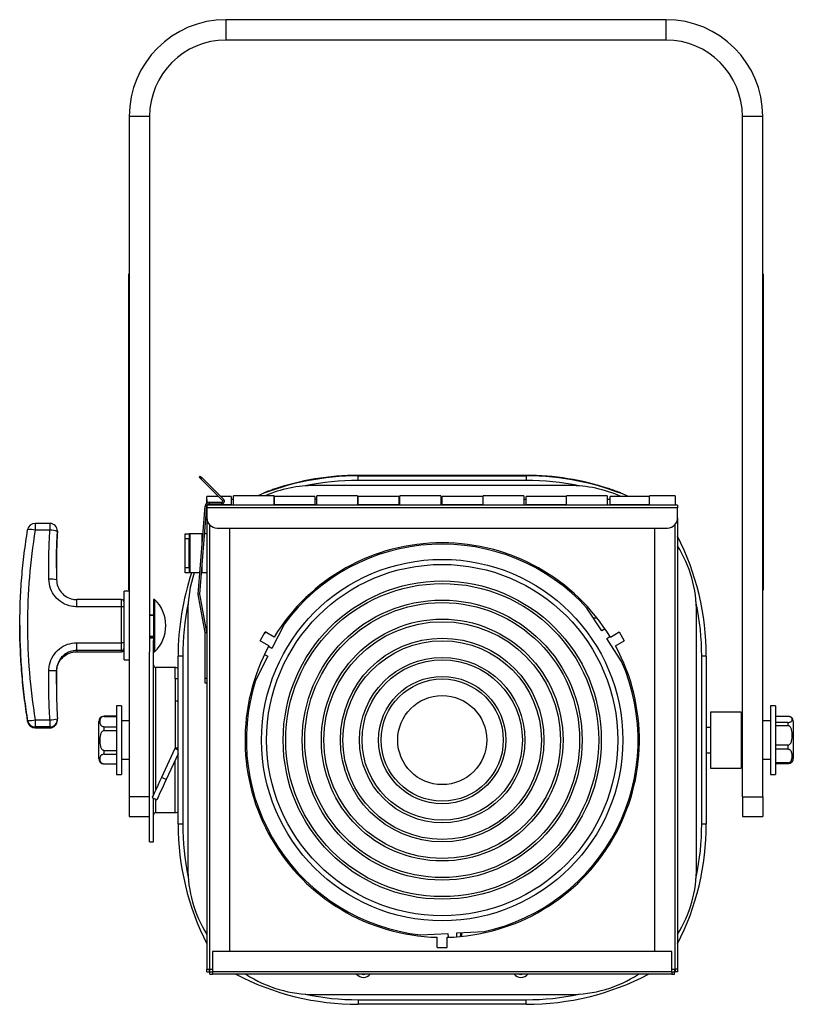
# Model space of a CAD drawing. Header units: millimetres. Extents: x 87 to 346, y 25 to 261.
# Tile 2 of 12: x 87 to 147, y 184 to 261. Entities that reach past the tile are written whole.
import ezdxf

# ---------------------------------------------------------------- set-up
doc = ezdxf.new("R2010")
doc.units = ezdxf.units.MM

msp = doc.modelspace()

# ---------------------------------------------------------------- linework, layer by layer
at = {"color": 7, "linetype": 'Continuous', "lineweight": 25}
for p, q in [((102.87, 261.056), (102.87, 259.456)), ((137.47, 261.056), (102.87, 261.056)), ((137.47, 259.456), (137.47, 261.056)), ((137.47, 259.456), (102.87, 259.456)), ((96.87, 253.456), (95.27, 253.456)), ((95.27, 253.456), (95.27, 199.984)), ((96.87, 253.456), (96.87, 211.384)), ((145.07, 253.456), (143.47, 253.456)), ((143.47, 199.984), (143.47, 253.456)), ((145.07, 199.984), (145.07, 253.456)), ((95.27, 241.056), (95.21, 241.056)), ((95.21, 241.056), (95.21, 216.256)), ((145.07, 241.056), (145.13, 241.056)), ((145.13, 216.256), (145.13, 241.056)), ((145.13, 235.374), (145.133, 235.374)), ((100.768, 225.111), (100.853, 225.196)), ((100.853, 225.196), (100.994, 225.054)), ((126.47, 225.256), (113.27, 225.256)), ((113.27, 224.856), (113.27, 225.216)), ((113.27, 225.216), (126.47, 225.216)), ((126.47, 225.216), (126.47, 224.856)), ((100.91, 224.969), (100.768, 225.111)), ((100.994, 225.054), (100.91, 224.969)), ((102.607, 223.272), (100.91, 224.969)), ((102.692, 223.357), (100.994, 225.054)), ((129.87, 224.456), (109.87, 224.456)), ((126.47, 224.856), (113.27, 224.856)), ((102.283, 223.596), (101.37, 223.596)), ((101.37, 223.077), (101.37, 223.596)), ((103.27, 223.596), (102.453, 223.596)), ((103.27, 223.596), (103.27, 222.936)), ((106.67, 223.656), (103.47, 223.656)), ((103.47, 222.916), (103.47, 223.656)), ((106.67, 223.656), (106.67, 222.916)), ((109.87, 223.596), (106.67, 223.596)), ((106.67, 222.936), (106.67, 223.596)), ((109.87, 223.596), (109.87, 222.936)), ((113.21, 223.656), (110.01, 223.656)), ((110.01, 222.916), (110.01, 223.656)), ((113.21, 223.656), (113.21, 222.916)), ((116.47, 223.596), (113.27, 223.596)), ((113.27, 222.936), (113.27, 223.596)), ((116.47, 223.596), (116.47, 222.936)), ((119.75, 223.656), (116.55, 223.656)), ((116.55, 222.916), (116.55, 223.656)), ((119.75, 223.656), (119.75, 222.916)), ((123.07, 223.596), (119.87, 223.596)), ((119.87, 222.936), (119.87, 223.596)), ((123.07, 223.596), (123.07, 222.936)), ((126.29, 223.656), (123.09, 223.656)), ((123.09, 222.916), (123.09, 223.656)), ((126.29, 223.656), (126.29, 222.916)), ((129.63, 223.596), (126.47, 223.596)), ((126.47, 222.936), (126.47, 223.596)), ((132.83, 223.656), (129.63, 223.656)), ((129.63, 222.916), (129.63, 223.656)), ((132.83, 223.656), (132.83, 222.916)), ((136.17, 223.596), (133.07, 223.596)), ((133.07, 222.936), (133.07, 223.596)), ((138.17, 223.656), (136.17, 223.656)), ((136.17, 222.916), (136.17, 223.656)), ((138.17, 223.656), (138.17, 222.916)), ((100.694, 215.925), (101.236, 222.841)), ((100.813, 215.916), (101.356, 222.832)), ((101.356, 222.832), (101.236, 222.841)), ((101.37, 223.366), (101.37, 223.366)), ((101.37, 223.366), (101.37, 223.077)), ((101.37, 222.916), (101.37, 222.716)), ((138.37, 222.916), (101.37, 222.916)), ((103.27, 222.936), (101.395, 222.936)), ((101.555, 223.136), (101.555, 223.016)), ((101.555, 223.136), (102.55, 223.136)), ((101.555, 223.016), (102.55, 223.016)), ((102.55, 223.016), (102.55, 223.136)), ((102.607, 223.272), (102.692, 223.357)), ((103.47, 223.366), (103.27, 223.366)), ((103.27, 222.946), (103.47, 222.946)), ((103.27, 222.916), (103.27, 222.936)), ((106.67, 223.366), (106.67, 223.366)), ((106.67, 222.946), (106.67, 222.946)), ((109.87, 222.936), (106.67, 222.936)), ((106.67, 222.936), (106.67, 222.916)), ((110.01, 223.366), (109.87, 223.366)), ((109.87, 222.946), (110.01, 222.946)), ((109.87, 222.916), (109.87, 222.936)), ((113.27, 223.366), (113.21, 223.366)), ((113.21, 222.946), (113.27, 222.946)), ((116.47, 222.936), (113.27, 222.936)), ((113.27, 222.936), (113.27, 222.916)), ((116.55, 223.366), (116.47, 223.366)), ((116.47, 222.946), (116.55, 222.946)), ((116.47, 222.916), (116.47, 222.936)), ((119.87, 223.366), (119.75, 223.366)), ((119.75, 222.946), (119.87, 222.946)), ((123.07, 222.936), (119.87, 222.936)), ((119.87, 222.936), (119.87, 222.916)), ((123.09, 223.366), (123.07, 223.366)), ((123.07, 222.946), (123.09, 222.946)), ((123.07, 222.916), (123.07, 222.936)), ((126.47, 223.366), (126.29, 223.366)), ((126.29, 222.946), (126.47, 222.946)), ((129.63, 222.936), (126.47, 222.936)), ((126.47, 222.936), (126.47, 222.916)), ((133.07, 223.366), (132.83, 223.366)), ((132.83, 222.946), (133.07, 222.946)), ((136.17, 222.936), (133.07, 222.936)), ((133.07, 222.936), (133.07, 222.916)), ((138.37, 222.916), (138.37, 222.716)), ((101.37, 222.716), (101.37, 221.916)), ((138.37, 222.716), (101.37, 222.716)), ((138.37, 221.916), (138.37, 222.716)), ((89.028, 221.479), (87.877, 221.479)), ((87.877, 221.479), (87.877, 221.479)), ((89.028, 221.479), (89.028, 221.479)), ((95.21, 221.938), (95.208, 221.938)), ((101.37, 221.916), (101.37, 186.456)), ((138.37, 221.916), (138.37, 186.456)), ((89.028, 220.955), (87.877, 220.955)), ((89.627, 220.772), (89.627, 220.843)), ((89.628, 220.808), (89.628, 220.879)), ((99.67, 220.656), (99.97, 220.656)), ((99.67, 220.256), (99.67, 220.656)), ((99.97, 220.656), (99.97, 220.256)), ((100.05, 220.656), (99.97, 220.656)), ((100.05, 217.608), (100.05, 220.656)), ((100.99, 220.656), (100.05, 220.656)), ((101.065, 220.656), (100.99, 220.656)), ((101.37, 220.656), (101.185, 220.656)), ((102.17, 221.116), (137.57, 221.116)), ((103.17, 187.856), (103.17, 221.116)), ((136.57, 221.116), (136.57, 187.856)), ((99.97, 220.256), (99.67, 220.256)), ((99.67, 218.008), (99.67, 220.256)), ((99.97, 218.008), (99.97, 220.256)), ((89.551, 218.044), (89.552, 217.056)), ((99.67, 218.008), (99.97, 218.008)), ((99.67, 217.608), (99.67, 218.008)), ((99.97, 217.608), (99.67, 217.608)), ((99.97, 218.008), (99.97, 217.608)), ((100.05, 217.608), (99.97, 217.608)), ((100.826, 217.608), (100.05, 217.608)), ((100.99, 217.608), (100.946, 217.608)), ((101.37, 217.608), (100.99, 217.608)), ((111.593, 217.442), (111.57, 217.546)), ((128.17, 217.546), (128.148, 217.442)), ((95.27, 216.148), (94.87, 216.148)), ((94.87, 210.748), (94.87, 216.148)), ((95.27, 216.256), (95.21, 216.256)), ((100.813, 215.916), (100.694, 215.925)), ((100.813, 215.916), (100.695, 215.894)), ((101.25, 212.905), (100.695, 215.894)), ((101.368, 212.927), (100.813, 215.916)), ((145.07, 216.256), (145.13, 216.256)), ((94.67, 215.494), (91.151, 215.494)), ((97.268, 215.513), (97.17, 215.513)), ((97.17, 215.513), (97.17, 212.275)), ((97.268, 215.513), (97.268, 211.383)), ((94.67, 214.924), (91.151, 214.924)), ((94.67, 212.105), (94.67, 214.924)), ((96.87, 214.306), (97.17, 214.306)), ((99.87, 214.456), (99.87, 194.456)), ((132.422, 213.028), (131.251, 214.831)), ((139.87, 194.456), (139.87, 214.456)), ((107.464, 213.58), (106.488, 211.664)), ((107.632, 213.968), (107.77, 214.056)), ((107.77, 214.056), (107.828, 214.056)), ((131.754, 214.056), (132.039, 214.056)), ((86.67, 213.495), (86.67, 213.401)), ((101.25, 212.905), (101.368, 212.927)), ((101.25, 212.905), (101.37, 212.905)), ((101.25, 209.316), (101.25, 212.905)), ((105.554, 212.259), (105.954, 212.952)), ((105.903, 212.864), (106, 212.926)), ((106.651, 212.55), (105.954, 212.952)), ((132.674, 213.191), (132.422, 213.028)), ((133.089, 212.55), (133.786, 212.952)), ((133.786, 212.952), (134.186, 212.259)), ((91.151, 212.105), (94.67, 212.105)), ((91.151, 211.496), (91.151, 212.105)), ((94.67, 211.496), (94.67, 212.105)), ((96.87, 212.59), (97.17, 212.59)), ((97.17, 212.456), (96.87, 212.456)), ((97.17, 200.152), (97.17, 212.275)), ((106.251, 211.857), (105.554, 212.259)), ((132.804, 212.441), (133.055, 212.604)), ((133.975, 210.638), (132.804, 212.441)), ((133.489, 211.857), (134.186, 212.259)), ((94.67, 211.496), (91.151, 211.496)), ((91.151, 211.496), (91.151, 211.402)), ((91.151, 211.402), (94.67, 211.402)), ((91.151, 211.402), (94.67, 211.402)), ((91.151, 211.402), (91.151, 211.402)), ((94.67, 211.402), (94.67, 211.496)), ((96.87, 196.456), (96.87, 211.384)), ((97.17, 211.383), (97.268, 211.383)), ((106.488, 211.664), (106.221, 211.801)), ((94.87, 210.748), (95.27, 210.748)), ((99.47, 211.056), (99.11, 211.056)), ((99.11, 197.856), (99.11, 211.056)), ((99.47, 211.056), (99.47, 197.856)), ((106.171, 211.04), (105.195, 209.125)), ((105.903, 211.177), (106.171, 211.04)), ((140.63, 211.056), (140.27, 211.056)), ((140.27, 197.856), (140.27, 211.056)), ((140.63, 211.056), (140.63, 197.856)), ((89.551, 208.852), (89.552, 209.84)), ((89.552, 209.929), (89.552, 209.84)), ((98.87, 210.156), (97.37, 210.156)), ((99.11, 209.256), (98.87, 209.256)), ((98.87, 209.256), (98.87, 207.506)), ((101.25, 208.916), (101.25, 209.316)), ((101.25, 209.316), (101.37, 209.316)), ((101.37, 208.916), (101.25, 208.916)), ((105.141, 208.952), (105.036, 208.952)), ((96.87, 208.504), (96.858, 208.504)), ((96.858, 208.21), (96.87, 208.21)), ((96.87, 208.185), (96.858, 208.185)), ((96.858, 207.746), (96.87, 207.746)), ((98.87, 207.506), (98.87, 203.816)), ((94.67, 207.156), (94.27, 207.156)), ((94.27, 207.156), (94.27, 201.756)), ((94.67, 207.156), (94.67, 201.756)), ((104.712, 207.178), (104.591, 207.061)), ((143.37, 206.656), (140.97, 206.656)), ((140.97, 206.656), (140.97, 202.257)), ((143.37, 206.656), (143.37, 202.257)), ((146.07, 207.156), (145.67, 207.156)), ((145.67, 207.156), (145.67, 201.756)), ((146.07, 207.156), (146.07, 201.756)), ((87.285, 205.919), (87.285, 205.99)), ((87.877, 206.052), (89.028, 206.052)), ((87.877, 206.052), (87.877, 205.488)), ((89.028, 206.052), (89.028, 205.488)), ((89.628, 206.017), (89.628, 206.087)), ((92.87, 205.156), (92.87, 205.906)), ((94.27, 206.326), (93.29, 206.326)), ((93.29, 206.314), (94.27, 206.314)), ((95.27, 205.966), (94.67, 205.966)), ((143.47, 205.966), (143.37, 205.966)), ((145.67, 205.966), (145.07, 205.966)), ((147.05, 206.311), (146.07, 206.311)), ((147.05, 205.844), (146.07, 205.844)), ((147.05, 205.844), (147.05, 205.585)), ((147.47, 205.906), (147.47, 203.006)), ((89.028, 205.488), (87.877, 205.488)), ((87.877, 205.488), (87.877, 205.417)), ((87.877, 205.417), (89.028, 205.417)), ((87.877, 205.417), (89.028, 205.417)), ((87.877, 205.417), (87.877, 205.417)), ((89.028, 205.417), (89.028, 205.488)), ((89.028, 205.417), (89.028, 205.417)), ((92.87, 203.006), (92.87, 205.156)), ((93.29, 205.201), (93.29, 205.508)), ((93.29, 205.508), (94.27, 205.508)), ((93.29, 205.201), (94.27, 205.201)), ((140.97, 205.456), (140.63, 205.456)), ((147.05, 205.585), (146.07, 205.585)), ((96.87, 204.347), (96.858, 204.347)), ((93.29, 203.643), (94.27, 203.643)), ((93.29, 203.343), (93.29, 203.643)), ((96.858, 204.002), (96.87, 204.002)), ((98.863, 203.782), (97.81, 201.525)), ((104.382, 203.856), (104.488, 203.704)), ((147.05, 204.064), (146.07, 204.064)), ((147.05, 203.73), (146.07, 203.73)), ((147.05, 204.064), (147.05, 203.73)), ((93.29, 203.343), (94.27, 203.343)), ((94.67, 202.946), (95.27, 202.946)), ((99.11, 203.366), (98.173, 201.356)), ((140.63, 203.456), (140.97, 203.456)), ((143.37, 202.946), (143.47, 202.946)), ((145.07, 202.946), (145.67, 202.946)), ((93.29, 202.591), (94.27, 202.591)), ((93.29, 202.586), (94.27, 202.586)), ((140.97, 202.257), (140.97, 202.256)), ((140.97, 202.256), (143.37, 202.256)), ((143.37, 202.257), (143.37, 202.256)), ((147.05, 202.676), (146.07, 202.676)), ((147.05, 202.6), (146.07, 202.6)), ((147.05, 202.676), (147.05, 202.6)), ((94.27, 201.756), (94.67, 201.756)), ((96.87, 201.158), (96.858, 201.158)), ((98.173, 201.356), (97.81, 201.525)), ((104.587, 201.872), (104.688, 201.872)), ((104.765, 201.456), (104.663, 201.456)), ((145.67, 201.756), (146.07, 201.756)), ((96.858, 200.864), (96.87, 200.864)), ((96.87, 200.695), (96.858, 200.695)), ((134.845, 200.456), (134.742, 200.456)), ((96.87, 199.984), (95.27, 199.984)), ((95.27, 199.984), (95.27, 198.456)), ((96.858, 200.236), (96.87, 200.236)), ((97.071, 199.939), (97.433, 199.77)), ((97.17, 196.456), (97.17, 199.893)), ((143.47, 199.984), (143.47, 198.456)), ((143.47, 199.984), (145.07, 199.984)), ((145.07, 199.984), (145.07, 198.456)), ((95.27, 198.456), (96.87, 198.456)), ((96.87, 198.422), (96.858, 198.422)), ((96.87, 198.161), (96.858, 198.161)), ((96.87, 198.16), (96.858, 198.16)), ((96.858, 198.117), (96.87, 198.117)), ((97.37, 198.756), (98.87, 198.756)), ((133.877, 198.056), (133.987, 198.056)), ((143.47, 198.456), (145.07, 198.456)), ((96.858, 197.87), (96.87, 197.87)), ((96.858, 197.866), (96.87, 197.866)), ((96.87, 197.817), (96.858, 197.817)), ((96.858, 197.593), (96.87, 197.593)), ((96.858, 197.589), (96.87, 197.589)), ((99.47, 197.856), (99.11, 197.856)), ((133.67, 197.621), (133.67, 197.398)), ((133.736, 197.756), (133.847, 197.756)), ((140.63, 197.856), (140.27, 197.856)), ((96.87, 196.456), (97.17, 196.456)), ((132.67, 195.893), (132.67, 195.715)), ((132.897, 196.056), (132.777, 196.056)), ((107.77, 194.769), (107.77, 194.93)), ((130.526, 193.2), (130.526, 193.338)), ((127.624, 191.15), (127.624, 191.036)), ((128.106, 191.443), (128.106, 191.325)), ((128.346, 191.598), (128.346, 191.479)), ((128.551, 191.736), (128.727, 191.736)), ((127.424, 191.036), (127.624, 191.036)), ((118.171, 189.15), (120.318, 189.263)), ((119.47, 188.156), (119.47, 188.961)), ((120.27, 188.156), (120.27, 188.961)), ((120.318, 189.263), (120.334, 188.963)), ((121.017, 189.299), (123.164, 189.412)), ((121.033, 189), (121.017, 189.299)), ((119.47, 188.156), (120.27, 188.156)), ((101.81, 187.856), (101.81, 186.256)), ((137.93, 187.856), (101.81, 187.856)), ((137.93, 186.256), (137.93, 187.856)), ((101.37, 186.456), (101.57, 186.456)), ((101.37, 186.256), (101.37, 186.456)), ((101.57, 186.456), (101.81, 186.456)), ((101.57, 186.256), (101.57, 186.456)), ((101.61, 186.256), (101.61, 186.456)), ((137.93, 186.456), (138.17, 186.456)), ((138.13, 186.456), (138.13, 186.256)), ((138.37, 186.456), (138.17, 186.456)), ((138.17, 186.456), (138.17, 186.256)), ((138.37, 186.456), (138.37, 186.256)), ((101.37, 186.256), (101.57, 186.256)), ((101.57, 186.256), (101.61, 186.256)), ((101.61, 186.056), (101.61, 186.256)), ((101.61, 186.256), (101.81, 186.256)), ((101.61, 186.056), (101.81, 186.056)), ((101.81, 186.256), (101.81, 186.056)), ((137.93, 186.256), (101.81, 186.256)), ((137.93, 186.056), (101.81, 186.056)), ((137.93, 186.256), (137.93, 186.056)), ((137.93, 186.256), (138.13, 186.256)), ((137.93, 186.056), (138.13, 186.056)), ((138.13, 186.056), (138.13, 186.256)), ((138.13, 186.256), (138.17, 186.256)), ((138.37, 186.256), (138.17, 186.256)), ((109.87, 184.456), (129.87, 184.456)), ((113.27, 184.056), (113.27, 183.696)), ((113.27, 184.056), (126.47, 184.056)), ((126.47, 183.696), (113.27, 183.696)), ((126.47, 183.696), (126.47, 184.056))]:
    msp.add_line(p, q, dxfattribs=at)
at = {"color": 1, "linetype": 'Continuous', "lineweight": 25}
for p, q in [((113.27, 225.256), (113.27, 225.216)), ((126.47, 225.216), (126.47, 225.256)), ((87.877, 221.479), (87.877, 220.955)), ((89.028, 221.479), (89.028, 220.955)), ((101.57, 221.387), (101.57, 186.456)), ((138.17, 186.456), (138.17, 221.387)), ((89.628, 220.879), (89.627, 220.843)), ((89.627, 220.772), (89.628, 220.808)), ((100.99, 219.706), (100.99, 220.656)), ((100.99, 217.608), (100.99, 218.171)), ((91.151, 214.924), (91.151, 215.494)), ((94.67, 214.924), (94.67, 215.494)), ((96.87, 214.272), (97.17, 214.272)), ((96.87, 212.624), (97.17, 212.624)), ((94.67, 211.402), (94.67, 211.402)), ((89.552, 209.929), (89.551, 208.937)), ((97.37, 200.581), (97.37, 210.156)), ((98.87, 209.256), (98.87, 210.156)), ((99.11, 207.506), (98.87, 207.506)), ((93.29, 206.314), (93.29, 206.326)), ((99.11, 203.667), (98.863, 203.782)), ((99.11, 203.816), (98.87, 203.816)), ((98.87, 198.756), (98.87, 202.852)), ((93.29, 202.586), (93.29, 202.591)), ((97.37, 198.756), (97.37, 199.8))]:
    msp.add_line(p, q, dxfattribs=at)
at = {"color": 7, "linetype": 'Continuous', "lineweight": 25, "flags": 128}
for points in [[(101.356, 222.832), (101.362, 222.868), (101.37, 222.892)], [(111.567, 217.426), (111.565, 217.43), (111.541, 217.528)], [(112.015, 217.818), (112.082, 217.768), (112.098, 217.751)], [(112.045, 217.836), (112.103, 217.789), (112.124, 217.766)], [(127.616, 217.766), (127.637, 217.789), (127.695, 217.836)], [(127.642, 217.751), (127.658, 217.768), (127.725, 217.818)], [(128.199, 217.528), (128.175, 217.43), (128.173, 217.426)], [(104.413, 203.298), (104.448, 203.286), (104.518, 203.247)], [(104.566, 202.739), (104.558, 202.731), (104.473, 202.669)], [(97.81, 201.525), (97.657, 201.196), (97.509, 200.88), (97.376, 200.593), (97.261, 200.347), (97.17, 200.152), (97.107, 200.017), (97.075, 199.948), (97.071, 199.939)], [(98.173, 201.356), (98.019, 201.027), (97.872, 200.711), (97.738, 200.424), (97.623, 200.178), (97.532, 199.983), (97.469, 199.848), (97.437, 199.779), (97.433, 199.77)], [(113.571, 186.056), (113.681, 186.042), (113.792, 186.056)], [(125.949, 186.056), (126.059, 186.042), (126.169, 186.056)]]:
    msp.add_lwpolyline(points, dxfattribs=at)
at = {"color": 1, "linetype": 'Continuous', "lineweight": 25, "flags": 128}
for points in [[(111.575, 217.431), (111.574, 217.433), (111.551, 217.534)], [(111.59, 217.559), (111.59, 217.556), (111.61, 217.453)], [(112.081, 217.741), (112.068, 217.754), (111.995, 217.806)], [(112.035, 217.83), (112.096, 217.782), (112.116, 217.761)], [(127.625, 217.761), (127.644, 217.782), (127.705, 217.83)], [(127.745, 217.806), (127.672, 217.754), (127.66, 217.741)], [(128.131, 217.453), (128.15, 217.556), (128.15, 217.559)], [(128.189, 217.534), (128.166, 217.433), (128.165, 217.431)]]:
    msp.add_lwpolyline(points, dxfattribs=at)
at = {"color": 7, "linetype": 'Continuous', "lineweight": 25}
for radius in [14.2, 13.8, 12.5, 12.3, 11, 10.8, 9.5, 9.3, 8, 7.8, 6.5, 6.3, 5, 4.8, 3.5]:
    msp.add_circle((119.87, 204.456), radius, dxfattribs=at)
for centre, radius, start, end in [((102.87, 253.456), 7.6, 90, 180), ((137.47, 253.456), 7.6, 0, 90), ((102.87, 253.456), 6, 90, 180), ((137.47, 253.456), 6, 0, 90), ((113.27, 204.456), 20.76, 90, 112.35343), ((113.27, 204.656), 20.6, 90, 109.0035), ((126.47, 204.656), 20.6, 71.67045, 90), ((126.47, 204.456), 20.76, 67.21511, 90), ((109.87, 214.456), 10, 90, 113.07392), ((129.87, 214.456), 10, 66.06411, 90), ((101.555, 222.816), 0.32, 90, 175.51546), ((101.555, 222.816), 0.2, 90, 150), ((102.55, 223.216), 0.2, 270, 45), ((102.55, 223.216), 0.08, 270, 45), ((87.877, 220.879), 0.6, 90, 170.58499), ((89.028, 220.879), 0.6, 0, 90), ((102.17, 221.916), 0.8, 180, 270), ((137.57, 221.916), 0.8, 270, 0), ((87.537, 219.783), 1.22, 73.82582, 101.92885), ((89.099, 219.684), 1.273, 65.52213, 93.219), ((89.028, 220.808), 0.6, 356.51021, 360), ((119.87, 204.456), 15.5, 31.47876, 148.52124), ((119.87, 204.456), 15.4, 42.35196, 143.66674), ((119.87, 211.056), 20.76, 0, 26.98355), ((129.87, 214.456), 10, 0, 31.78833), ((119.87, 211.056), 20.76, 161.60254, 180), ((109.87, 214.456), 10, 161.62711, 180), ((89.143, 215.146), 1.953, 77.91176, 95.6057), ((100.813, 215.916), 0.12, 175.51546, 190.51546), ((94.67, 215.294), 0.2, 0, 90), ((95.28, 213.448), 2.866, 0, 46.08741), ((94.72, 213.939), 0.987, 81.24712, 92.89771), ((95.28, 213.448), 2.866, 313.91259, 0), ((101.25, 212.905), 0.12, 0, 10.51546), ((94.72, 208.975), 3.131, 87.25346, 90.91496), ((94.67, 211.696), 0.2, 269.98295, 359.98549), ((94.67, 211.602), 0.2, 270, 0), ((94.67, 211.602), 0.2, 269.98295, 359.9855), ((119.87, 204.456), 15.5, 151.47876, 268.52124), ((119.87, 204.456), 15.5, 271.47876, 28.52124), ((119.87, 204.456), 15.4, 282.35196, 23.66674), ((89.394, 223.504), 13.576, 268.13509, 270.667), ((97.37, 210.356), 0.2, 180, 270), ((98.87, 209.756), 0.4, 53.1301, 90), ((119.87, 204.456), 15.4, 162.35196, 263.66674), ((87.314, 208.575), 2.585, 269.37357, 282.59368), ((87.877, 206.088), 0.6, 189.39971, 270.01292), ((87.877, 206.017), 0.6, 189.39971, 270.01292), ((87.877, 206.017), 0.6, 189.41501, 270), ((89.023, 208.609), 2.557, 270.10949, 283.65588), ((89.028, 206.017), 0.6, 270, 0), ((89.028, 206.087), 0.6, 0, 3.48979), ((93.29, 205.906), 0.42, 90, 180), ((147.05, 205.906), 0.42, 0, 52.56923), ((98.79, 203.816), 0.08, 335, 0), ((93.29, 203.006), 0.42, 180, 270), ((147.05, 203.006), 0.42, 307.41774, 0), ((98.87, 199.156), 0.4, 270, 306.8699), ((97.37, 198.556), 0.2, 90, 180), ((119.87, 197.856), 20.76, 180, 206.98355), ((119.87, 197.856), 20.76, 333.01645, 0), ((109.87, 194.456), 10, 180, 211.78833), ((129.87, 194.456), 10, 328.21167, 0), ((121.026, 189.216), 0.322, 322.60125, 18.12169), ((121.026, 189.216), 0.4, 332.24527, 15.12429), ((113.27, 204.456), 20.76, 242.41438, 270), ((109.87, 194.456), 10, 237.14012, 270), ((113.681, 186.492), 0.69, 219.21358, 320.78642), ((126.059, 186.492), 0.69, 219.21358, 320.78642), ((126.47, 204.456), 20.76, 270, 297.58562), ((129.87, 194.456), 10, 270, 302.85988)]:
    msp.add_arc(centre, radius, start, end, dxfattribs=at)
at = {"color": 1, "linetype": 'Continuous', "lineweight": 25}
for centre, radius, start, end in [((113.27, 204.456), 20.4, 90, 101.77205), ((126.47, 204.456), 20.4, 78.22795, 90), ((119.87, 211.056), 20.4, 168.22795, 180), ((119.87, 211.056), 20.4, 0, 11.77205), ((89.028, 206.088), 0.6, 269.98324, 359.98402), ((89.028, 206.017), 0.6, 269.98324, 359.98406), ((119.87, 197.856), 20.4, 180, 191.77205), ((119.87, 197.856), 20.4, 348.22795, 0), ((113.27, 204.456), 20.4, 258.22795, 270), ((126.47, 204.456), 20.4, 270, 281.77205)]:
    msp.add_arc(centre, radius, start, end, dxfattribs=at)
at = {"color": 7, "linetype": 'Continuous', "lineweight": 25}
for points, knots in [([(106.562, 224.133), (106.43, 224.088), (106.324, 224.05), (106.233, 224.017), (106.223, 224.013), (106.213, 224.009), (106.212, 224.009), (106.21, 224.008), (106.208, 224.008), (106.204, 224.006), (106.201, 224.005), (106.193, 224.002), (106.188, 224), (106.162, 223.991), (106.142, 223.983), (106.104, 223.969), (106.086, 223.962), (106.059, 223.953), (106.051, 223.949), (106.038, 223.945), (106.034, 223.943), (106.028, 223.941), (106.026, 223.94), (106.023, 223.939), (106.022, 223.939), (106.021, 223.938), (106.02, 223.938), (106.019, 223.938), (106.019, 223.937), (105.909, 223.896), (105.85, 223.873), (105.841, 223.87)], [0, 0, 0, 0, 0.25, 0.25, 0.28125, 0.28125, 0.285156, 0.285156, 0.289062, 0.289062, 0.296875, 0.296875, 0.3125, 0.3125, 0.375, 0.375, 0.4375, 0.4375, 0.46875, 0.46875, 0.484375, 0.484375, 0.492188, 0.492188, 0.496094, 0.496094, 0.498047, 0.498047, 0.5, 0.5, 1, 1, 1, 1]), ([(133.899, 223.87), (133.892, 223.872), (133.883, 223.876), (133.866, 223.883), (133.859, 223.885), (133.848, 223.889), (133.844, 223.891), (133.838, 223.893), (133.836, 223.894), (133.833, 223.895), (133.832, 223.895), (133.831, 223.896), (133.83, 223.896), (133.829, 223.896), (133.829, 223.897), (133.829, 223.897), (133.829, 223.897), (133.828, 223.897), (133.828, 223.897), (133.804, 223.906), (133.775, 223.917), (133.724, 223.936), (133.705, 223.943), (133.676, 223.955), (133.665, 223.958), (133.649, 223.964), (133.644, 223.966), (133.636, 223.969), (133.633, 223.97), (133.628, 223.972), (133.625, 223.974), (133.45, 224.038), (133.227, 224.119), (132.948, 224.211)], [0, 0, 0, 0, 0.125, 0.125, 0.1875, 0.1875, 0.21875, 0.21875, 0.234375, 0.234375, 0.242188, 0.242188, 0.246094, 0.246094, 0.248047, 0.248047, 0.249023, 0.249023, 0.25, 0.25, 0.375, 0.375, 0.4375, 0.4375, 0.46875, 0.46875, 0.484375, 0.484375, 0.492188, 0.492188, 0.5, 0.5, 1, 1, 1, 1]), ([(86.67, 213.495), (86.678, 214.116), (86.692, 215.363), (86.812, 217.237), (86.999, 219.113), (87.19, 220.356), (87.285, 220.977)], [0, 0, 0, 0, 0.247154, 0.496629, 0.748314, 1, 1, 1, 1]), ([(87.877, 220.955), (87.675, 219.729), (87.524, 218.495), (87.321, 216.015), (87.27, 214.769), (87.27, 212.262), (87.321, 211.013), (87.524, 208.525), (87.675, 207.286), (87.877, 206.052)], [0, 0, 0, 0, 0.25, 0.25, 0.5, 0.5, 0.75, 0.75, 1, 1, 1, 1]), ([(88.952, 217.09), (88.945, 217.735), (88.93, 219.026), (88.995, 220.312), (89.028, 220.955)], [0, 0, 0, 0, 0.499435, 1, 1, 1, 1]), ([(89.551, 217.959), (89.548, 218.262), (89.541, 219.201), (89.592, 220.138), (89.627, 220.772)], [0, 0, 0, 0, 0.323081, 1, 1, 1, 1]), ([(91.151, 214.924), (91.005, 214.933), (90.612, 214.957), (90.002, 215.202), (89.434, 215.691), (89.041, 216.346), (88.981, 216.842), (88.952, 217.09)], [0, 0, 0, 0, 0.128776, 0.345754, 0.563273, 0.781462, 1, 1, 1, 1]), ([(89.552, 217.056), (89.573, 216.877), (89.616, 216.519), (89.902, 216.046), (90.316, 215.694), (90.759, 215.517), (91.045, 215.5), (91.151, 215.493)], [0, 0, 0, 0, 0.2178647, 0.4356571, 0.6532634, 0.8707872, 1, 1, 1, 1]), ([(86.67, 213.401), (86.67, 213.395), (86.657, 212.765), (86.702, 211.512), (86.811, 209.641), (87.001, 207.774), (87.19, 206.537), (87.285, 205.919)], [0, 0, 0, 0, 0.002319, 0.250649, 0.498979, 0.749489, 1, 1, 1, 1]), ([(88.952, 209.935), (88.964, 210.083), (88.996, 210.478), (89.252, 211.086), (89.75, 211.649), (90.409, 212.031), (90.904, 212.08), (91.151, 212.105)], [0, 0, 0, 0, 0.130177, 0.348353, 0.566029, 0.783184, 1, 1, 1, 1]), ([(91.151, 211.496), (90.971, 211.478), (90.612, 211.443), (90.132, 211.167), (89.77, 210.761), (89.584, 210.321), (89.56, 210.035), (89.552, 209.929)], [0, 0, 0, 0, 0.217523, 0.435052, 0.652606, 0.870235, 1, 1, 1, 1]), ([(89.552, 209.84), (89.573, 210.019), (89.616, 210.377), (89.902, 210.85), (90.316, 211.202), (90.759, 211.379), (91.045, 211.396), (91.151, 211.402)], [0, 0, 0, 0, 0.2178646, 0.435657, 0.6532634, 0.8707872, 1, 1, 1, 1]), ([(89.028, 206.052), (88.995, 206.697), (88.93, 207.99), (88.945, 209.286), (88.952, 209.935)], [0, 0, 0, 0, 0.499437, 1, 1, 1, 1]), ([(89.551, 208.937), (89.548, 208.633), (89.541, 207.694), (89.592, 206.758), (89.627, 206.124)], [0, 0, 0, 0, 0.323081, 1, 1, 1, 1]), ([(93.29, 206.314), (93.251, 206.314), (93.213, 206.307), (93.149, 206.284), (93.122, 206.27), (93.077, 206.237), (93.059, 206.22), (93.029, 206.183), (93.016, 206.164), (92.985, 206.107), (92.973, 206.068), (92.956, 205.99), (92.953, 205.95), (92.953, 205.871), (92.956, 205.832), (92.973, 205.754), (92.985, 205.715), (93.016, 205.658), (93.029, 205.639), (93.06, 205.602), (93.078, 205.585), (93.122, 205.552), (93.149, 205.538), (93.198, 205.521), (93.215, 205.516), (93.251, 205.51), (93.271, 205.508), (93.29, 205.508)], [0, 0, 0, 0, 0.0625, 0.0625, 0.125, 0.125, 0.1875, 0.1875, 0.25, 0.25, 0.375, 0.375, 0.5, 0.5, 0.625, 0.625, 0.75, 0.75, 0.8125, 0.8125, 0.875, 0.875, 0.9375, 0.9375, 0.96875, 0.96875, 1, 1, 1, 1]), ([(147.05, 205.844), (147.089, 205.844), (147.127, 205.848), (147.191, 205.861), (147.218, 205.869), (147.263, 205.888), (147.281, 205.898), (147.311, 205.919), (147.324, 205.93), (147.355, 205.964), (147.368, 205.986), (147.384, 206.032), (147.388, 206.055), (147.388, 206.1), (147.384, 206.123), (147.368, 206.169), (147.355, 206.191), (147.324, 206.225), (147.311, 206.236), (147.281, 206.257), (147.262, 206.267), (147.218, 206.286), (147.191, 206.294), (147.143, 206.304), (147.125, 206.307), (147.089, 206.31), (147.07, 206.311), (147.05, 206.311)], [0, 0, 0, 0, 0.0625, 0.0625, 0.125, 0.125, 0.1875, 0.1875, 0.25, 0.25, 0.375, 0.375, 0.5, 0.5, 0.625, 0.625, 0.75, 0.75, 0.8125, 0.8125, 0.875, 0.875, 0.9375, 0.9375, 0.96875, 0.96875, 1, 1, 1, 1]), ([(93.29, 205.201), (93.251, 205.201), (93.213, 205.188), (93.149, 205.144), (93.122, 205.116), (93.077, 205.053), (93.059, 205.019), (93.029, 204.949), (93.016, 204.912), (92.985, 204.801), (92.973, 204.726), (92.956, 204.575), (92.953, 204.499), (92.953, 204.346), (92.956, 204.27), (92.973, 204.118), (92.985, 204.043), (93.016, 203.932), (93.029, 203.896), (93.06, 203.825), (93.078, 203.791), (93.122, 203.729), (93.149, 203.7), (93.198, 203.668), (93.215, 203.659), (93.251, 203.647), (93.271, 203.643), (93.29, 203.643)], [0, 0, 0, 0, 0.0625, 0.0625, 0.125, 0.125, 0.1875, 0.1875, 0.25, 0.25, 0.375, 0.375, 0.5, 0.5, 0.625, 0.625, 0.75, 0.75, 0.8125, 0.8125, 0.875, 0.875, 0.9375, 0.9375, 0.96875, 0.96875, 1, 1, 1, 1]), ([(147.05, 204.064), (147.089, 204.064), (147.127, 204.077), (147.191, 204.12), (147.218, 204.147), (147.263, 204.209), (147.281, 204.242), (147.311, 204.311), (147.324, 204.347), (147.355, 204.455), (147.368, 204.528), (147.384, 204.676), (147.388, 204.75), (147.388, 204.9), (147.384, 204.974), (147.368, 205.121), (147.355, 205.195), (147.324, 205.303), (147.311, 205.339), (147.281, 205.408), (147.262, 205.441), (147.218, 205.502), (147.191, 205.53), (147.143, 205.562), (147.125, 205.57), (147.089, 205.582), (147.07, 205.585), (147.05, 205.585)], [0, 0, 0, 0, 0.0625, 0.0625, 0.125, 0.125, 0.1875, 0.1875, 0.25, 0.25, 0.375, 0.375, 0.5, 0.5, 0.625, 0.625, 0.75, 0.75, 0.8125, 0.8125, 0.875, 0.875, 0.9375, 0.9375, 0.96875, 0.96875, 1, 1, 1, 1]), ([(147.05, 202.676), (147.089, 202.676), (147.127, 202.686), (147.192, 202.715), (147.218, 202.734), (147.263, 202.777), (147.281, 202.8), (147.312, 202.848), (147.324, 202.872), (147.355, 202.947), (147.368, 202.998), (147.384, 203.101), (147.388, 203.154), (147.387, 203.257), (147.384, 203.308), (147.367, 203.41), (147.354, 203.461), (147.323, 203.536), (147.311, 203.56), (147.28, 203.607), (147.262, 203.63), (147.229, 203.662), (147.216, 203.672), (147.189, 203.69), (147.175, 203.699), (147.127, 203.72), (147.089, 203.73), (147.05, 203.73)], [0, 0, 0, 0, 0.0625, 0.0625, 0.125, 0.125, 0.1875, 0.1875, 0.25, 0.25, 0.375, 0.375, 0.5, 0.5, 0.625, 0.625, 0.75, 0.75, 0.8125, 0.8125, 0.875, 0.875, 0.90625, 0.90625, 0.9375, 0.9375, 1, 1, 1, 1]), ([(93.29, 203.343), (93.251, 203.343), (93.213, 203.337), (93.149, 203.316), (93.122, 203.302), (93.077, 203.272), (93.059, 203.255), (93.029, 203.221), (93.016, 203.203), (92.985, 203.15), (92.973, 203.114), (92.956, 203.04), (92.952, 203.002), (92.953, 202.929), (92.956, 202.892), (92.973, 202.819), (92.986, 202.783), (93.017, 202.73), (93.029, 202.712), (93.06, 202.679), (93.078, 202.662), (93.112, 202.64), (93.124, 202.632), (93.151, 202.619), (93.166, 202.613), (93.213, 202.598), (93.251, 202.591), (93.29, 202.591)], [0, 0, 0, 0, 0.0625, 0.0625, 0.125, 0.125, 0.1875, 0.1875, 0.25, 0.25, 0.375, 0.375, 0.5, 0.5, 0.625, 0.625, 0.75, 0.75, 0.8125, 0.8125, 0.875, 0.875, 0.90625, 0.90625, 0.9375, 0.9375, 1, 1, 1, 1]), ([(147.304, 202.674), (147.298, 202.668), (147.277, 202.651), (147.227, 202.628), (147.156, 202.609), (147.097, 202.601), (147.061, 202.601), (147.05, 202.6)], [0, 0, 0, 0, 0.149272, 0.504146, 0.707884, 0.913385, 1, 1, 1, 1])]:
    msp.add_open_spline(points, degree=3, knots=knots, dxfattribs=at)
at = {"color": 1, "linetype": 'Continuous', "lineweight": 25}
for points, knots in [([(89.627, 220.843), (89.592, 220.214), (89.541, 219.283), (89.549, 218.348), (89.551, 218.044)], [0, 0, 0, 0, 0.675366, 1, 1, 1, 1]), ([(87.285, 205.99), (87.191, 206.606), (87.003, 207.839), (86.813, 209.708), (86.702, 211.588), (86.657, 212.854), (86.67, 213.489), (86.67, 213.495)], [0, 0, 0, 0, 0.248336, 0.496671, 0.747176, 0.997681, 1, 1, 1, 1])]:
    msp.add_open_spline(points, degree=3, knots=knots, dxfattribs=at)

doc.saveas('drawing.dxf')
